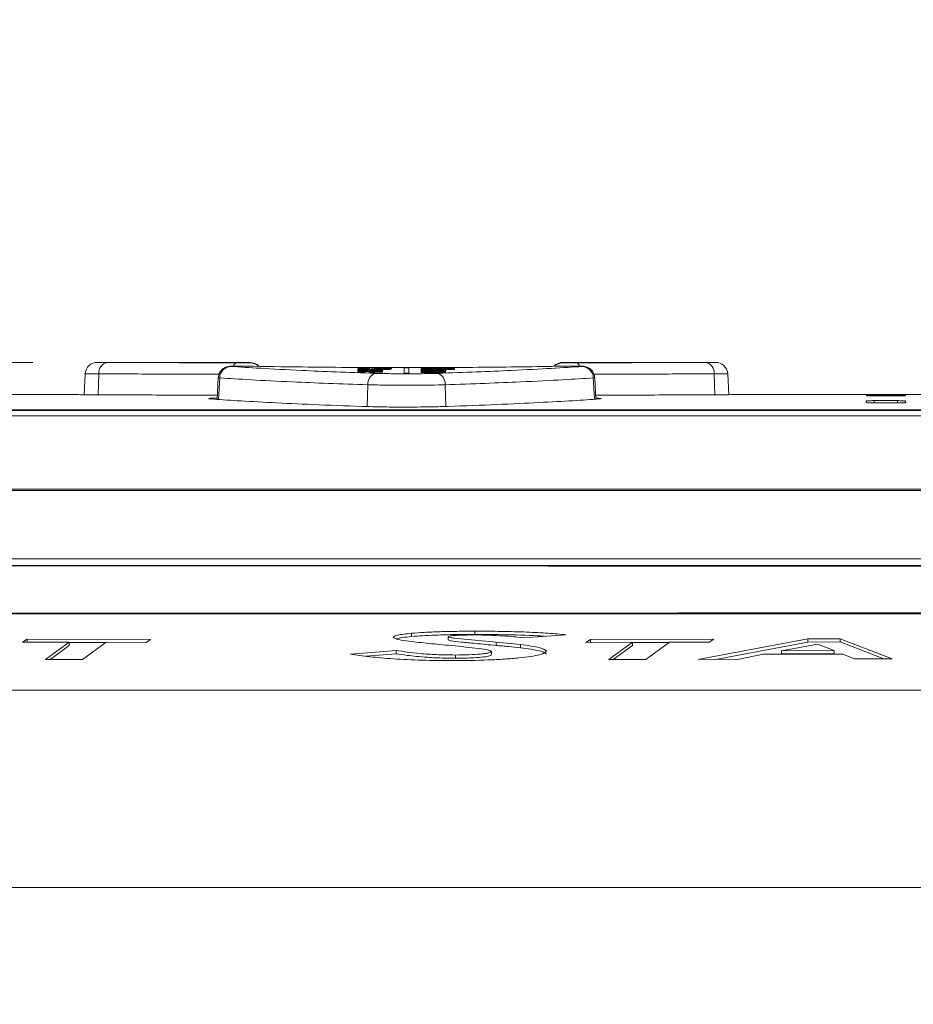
# Model space of a CAD drawing. Header units: millimetres. Extents: x 0 to 2100, y 0 to 1485.
# Tile 72 of 118: x 1197 to 1267, y 512 to 588. Entities that reach past the tile are written whole.
import ezdxf

# ---------------------------------------------------------------- set-up
doc = ezdxf.new("R2010")
doc.units = ezdxf.units.MM
doc.header["$LTSCALE"] = 5
doc.styles.add('SLDTEXTSTYLE1', font='TXT', dxfattribs={"width": 0.75})
doc.dimstyles.new('SLDDIMSTYLE0', dxfattribs={"dimtxt": 12.5, "dimasz": 15, "dimexe": 0, "dimexo": 0.0625, "dimgap": 3.125, "dimtad": 1, "dimdec": 0, "dimlfac": 0.8, "dimrnd": 1e-09, "dimzin": 12, "dimdsep": 46, "dimtxsty": 'SLDTEXTSTYLE1', "dimblk1": 'CLOSED', "dimblk2": 'CLOSED', "dimsah": 1, "dimcen": 0.09, "dimadec": 0, "dimazin": 3, "dimtfac": 1, "dimtofl": 0, "dimtmove": 0, "dimatfit": 3, "dimldrblk": 'CLOSED', "dimfxl": 1, "dimfrac": 2, "dimtolj": 1, "dimtzin": 12, "dimarcsym": 0})

# ---------------------------------------------------------------- blocks, each defined once
blk = doc.blocks.new('_CLOSED')
at = {"color": 0, "linetype": 'ByBlock', "lineweight": -2}
for p, q in [((-1, 0.166667), (0, 0)), ((-1, 0.166667), (-1, -0.166667)), ((0, 0), (-1, -0.166667)), ((0, 0), (-1, 0))]:
    blk.add_line(p, q, dxfattribs=at)
blk = doc.blocks.new('_D_9')
at = {"color": 7, "linetype": 'Continuous', "lineweight": 0}
for p, q in [((868.464, 549.436), (868.464, 715.615)), ((1433.193, 262.981), (1433.193, 715.615)), ((1433.193, 710.615), (868.464, 710.615))]:
    blk.add_line(p, q, dxfattribs=at)
at = {"color": 7, "linetype": 'Continuous', "lineweight": 0, "xscale": 15, "yscale": 15, "rotation": 180}
blk.add_blockref('_CLOSED', (868.464, 710.615), dxfattribs=at)
at = {"color": 7, "linetype": 'Continuous', "lineweight": 0, "xscale": 15, "yscale": 15}
blk.add_blockref('_CLOSED', (1433.193, 710.615), dxfattribs=at)
at = {"color": 7, "linetype": 'Continuous', "lineweight": 0, "insert": (1136.974, 726.729), "char_height": 12.5, "attachment_point": 1, "style": 'SLDTEXTSTYLE1'}
blk.add_mtext('452', dxfattribs=at)
blk = doc.blocks.new('_D_10')
at = {"color": 7, "linetype": 'Continuous', "lineweight": 0}
for p, q in [((800.19, 450.178), (800.19, 745.615)), ((1433.193, 262.981), (1433.193, 745.615)), ((800.19, 740.615), (1433.193, 740.615))]:
    blk.add_line(p, q, dxfattribs=at)
at = {"color": 7, "linetype": 'Continuous', "lineweight": 0, "xscale": 15, "yscale": 15}
for p, rotation in [((800.19, 740.615), 180), ((1433.193, 740.615), 360)]:
    blk.add_blockref('_CLOSED', p, dxfattribs=dict(at, rotation=rotation))
at = {"color": 7, "linetype": 'Continuous', "lineweight": 0, "insert": (1102.837, 756.729), "char_height": 12.5, "attachment_point": 1, "style": 'SLDTEXTSTYLE1'}
blk.add_mtext('506', dxfattribs=at)
blk = doc.blocks.new('_D_11')
at = {"color": 7, "linetype": 'Continuous', "lineweight": 0}
for p, q in [((778.94, 335.178), (778.94, 775.615)), ((1433.193, 262.981), (1433.193, 775.615)), ((778.94, 770.615), (1433.193, 770.615))]:
    blk.add_line(p, q, dxfattribs=at)
at = {"color": 7, "linetype": 'Continuous', "lineweight": 0, "xscale": 15, "yscale": 15}
for p, rotation in [((778.94, 770.615), 180), ((1433.193, 770.615), 360)]:
    blk.add_blockref('_CLOSED', p, dxfattribs=dict(at, rotation=rotation))
at = {"color": 7, "linetype": 'Continuous', "lineweight": 0, "insert": (1092.212, 786.729), "char_height": 12.5, "attachment_point": 1, "style": 'SLDTEXTSTYLE1'}
blk.add_mtext('523', dxfattribs=at)
blk = doc.blocks.new('_D_15')
at = {"color": 7, "linetype": 'Continuous', "lineweight": 0}
for p, q in [((1198.267, 561.428), (672.69, 561.428)), ((677.69, 257.053), (677.69, 561.428)), ((829.752, 257.053), (672.69, 257.053))]:
    blk.add_line(p, q, dxfattribs=at)
at = {"color": 7, "linetype": 'Continuous', "lineweight": 0, "xscale": 15, "yscale": 15}
for p, rotation in [((677.69, 561.428), 90), ((677.69, 257.053), 270)]:
    blk.add_blockref('_CLOSED', p, dxfattribs=dict(at, rotation=rotation))
at = {"color": 7, "linetype": 'Continuous', "lineweight": 0, "insert": (661.576, 395.387), "char_height": 12.5, "attachment_point": 1, "rotation": 90, "style": 'SLDTEXTSTYLE1'}
blk.add_mtext('243', dxfattribs=at)
blk = doc.blocks.new('_D_18')
at = {"color": 7, "linetype": 'Continuous', "lineweight": 0}
for p, q in [((1155.061, 551.191), (1155.061, 685.615)), ((1433.193, 262.981), (1433.193, 685.615)), ((1433.193, 680.615), (1155.061, 680.615))]:
    blk.add_line(p, q, dxfattribs=at)
at = {"color": 7, "linetype": 'Continuous', "lineweight": 0, "xscale": 15, "yscale": 15, "rotation": 180}
blk.add_blockref('_CLOSED', (1155.061, 680.615), dxfattribs=at)
at = {"color": 7, "linetype": 'Continuous', "lineweight": 0, "xscale": 15, "yscale": 15}
blk.add_blockref('_CLOSED', (1433.193, 680.615), dxfattribs=at)
at = {"color": 7, "linetype": 'Continuous', "lineweight": 0, "insert": (1280.273, 696.729), "char_height": 12.5, "attachment_point": 1, "style": 'SLDTEXTSTYLE1'}
blk.add_mtext('223', dxfattribs=at)

msp = doc.modelspace()

# ---------------------------------------------------------------- linework, layer by layer
at = {"color": 7, "linetype": 'Continuous', "lineweight": 15}
for p, q in [((1215.12, 561.428), (1203.3, 561.428)), ((1203.648, 561.427), (1204.033, 561.426)), ((1224.39, 560.968), (1224.39, 560.955)), ((1225.345, 560.9), (1225.345, 560.913)), ((1227.072, 561.012), (1227.072, 560.595)), ((1227.447, 561.012), (1227.072, 561.012)), ((1227.447, 560.595), (1227.447, 561.012)), ((1228.407, 560.971), (1230.975, 560.971)), ((1228.407, 560.959), (1228.407, 560.971)), ((1230.58, 560.959), (1228.407, 560.959)), ((1228.407, 560.923), (1228.407, 560.936)), ((1230.975, 560.971), (1230.975, 560.953)), ((1230.975, 560.905), (1230.975, 560.886)), ((1239.399, 561.428), (1239.397, 561.394)), ((1251.219, 561.428), (1239.399, 561.428)), ((1250.486, 561.426), (1250.892, 561.427)), ((1202.331, 560.542), (1202.246, 558.922)), ((1212.65, 560.236), (1212.562, 558.561)), ((1223.501, 560.77), (1225.378, 560.77)), ((1223.501, 560.756), (1223.501, 560.77)), ((1224.498, 560.756), (1223.501, 560.756)), ((1225.082, 560.868), (1224.017, 560.868)), ((1224.029, 560.88), (1225.082, 560.88)), ((1224.357, 560.653), (1224.357, 560.712)), ((1224.654, 560.712), (1224.654, 560.667)), ((1225.082, 560.889), (1225.378, 560.889)), ((1225.082, 560.88), (1225.082, 560.889)), ((1225.082, 560.857), (1225.082, 560.868)), ((1225.378, 560.857), (1225.082, 560.857)), ((1225.378, 560.758), (1225.116, 560.758)), ((1225.378, 560.889), (1225.378, 560.88)), ((1225.378, 560.88), (1225.835, 560.88)), ((1225.378, 560.868), (1225.378, 560.857)), ((1226.022, 560.868), (1225.378, 560.868)), ((1225.378, 560.77), (1225.378, 560.758)), ((1227.072, 560.595), (1227.447, 560.595)), ((1228.407, 560.899), (1230.58, 560.899)), ((1228.407, 560.886), (1228.407, 560.899)), ((1230.975, 560.886), (1228.407, 560.886)), ((1228.407, 560.794), (1230.283, 560.794)), ((1228.407, 560.781), (1228.407, 560.794)), ((1229.413, 560.781), (1228.407, 560.781)), ((1228.407, 560.746), (1229.527, 560.746)), ((1228.407, 560.733), (1228.407, 560.746)), ((1229.555, 560.733), (1228.407, 560.733)), ((1228.407, 560.664), (1228.713, 560.664)), ((1228.407, 560.65), (1228.407, 560.664)), ((1230.283, 560.65), (1228.407, 560.65)), ((1229.126, 560.714), (1230.283, 560.714)), ((1229.263, 560.808), (1229.263, 560.86)), ((1230.283, 560.7), (1229.263, 560.7)), ((1229.298, 560.664), (1230.283, 560.664)), ((1229.559, 560.86), (1229.559, 560.821)), ((1230.283, 560.781), (1230.022, 560.781)), ((1230.283, 560.794), (1230.283, 560.781)), ((1230.283, 560.714), (1230.283, 560.7)), ((1230.283, 560.664), (1230.283, 560.65)), ((1241.956, 558.578), (1241.869, 560.236)), ((1252.273, 558.923), (1252.189, 560.542)), ((1201.637, 558.925), (1189.074, 558.925)), ((1275.73, 558.925), (1252.633, 558.925)), ((1262.958, 558.842), (1262.96, 558.883)), ((1265.351, 558.833), (1263.582, 558.833)), ((1263.585, 558.889), (1265.348, 558.889)), ((1265.973, 558.883), (1265.975, 558.842)), ((1262.931, 558.312), (1262.937, 558.438)), ((1265.38, 558.288), (1263.554, 558.288)), ((1263.563, 558.459), (1265.371, 558.459)), ((1265.996, 558.438), (1266.003, 558.312)), ((1173.299, 557.698), (1336.882, 557.698)), ((1336.882, 557.278), (1173.299, 557.278)), ((1336.085, 557.743), (1174.457, 557.743)), ((1174.604, 557.752), (1335.543, 557.752)), ((1166.745, 551.586), (1338.849, 551.586)), ((1338.849, 551.49), (1166.745, 551.49)), ((1165.945, 546.191), (1339.783, 546.191)), ((1227.656, 540.404), (1227.656, 540.154)), ((1232.55, 540.565), (1232.55, 540.315)), ((1236.323, 540.059), (1239.634, 540.292)), ((1197.831, 539.953), (1197.466, 539.724)), ((1197.466, 539.724), (1201.088, 539.712)), ((1207.397, 539.924), (1197.831, 539.953)), ((1197.831, 539.953), (1197.831, 539.702)), ((1201.088, 539.712), (1199.256, 538.379)), ((1201.088, 539.712), (1201.088, 539.461)), ((1201.088, 539.692), (1203.935, 539.683)), ((1202.128, 538.371), (1203.962, 539.703)), ((1203.962, 539.703), (1207.053, 539.695)), ((1207.053, 539.695), (1207.397, 539.924)), ((1230.49, 540.139), (1230.49, 539.888)), ((1236.104, 539.527), (1234.229, 539.715)), ((1234.229, 539.715), (1234.229, 539.464)), ((1236.104, 539.527), (1236.104, 539.276)), ((1241.535, 539.925), (1241.169, 539.695)), ((1241.169, 539.695), (1244.791, 539.703)), ((1251.1, 539.949), (1241.535, 539.925)), ((1241.535, 539.925), (1241.535, 539.674)), ((1244.791, 539.703), (1242.959, 538.365)), ((1244.791, 539.703), (1244.791, 539.452)), ((1244.791, 539.682), (1247.638, 539.689)), ((1245.831, 538.37), (1247.666, 539.71)), ((1247.666, 539.71), (1250.757, 539.718)), ((1258.411, 539.974), (1249.879, 538.378)), ((1250.757, 539.718), (1251.1, 539.949)), ((1251.24, 538.381), (1258.411, 539.723)), ((1256.367, 539.053), (1259.143, 539.568)), ((1260.911, 539.984), (1258.411, 539.974)), ((1258.411, 539.974), (1258.411, 539.723)), ((1258.411, 539.723), (1260.911, 539.733)), ((1259.143, 539.568), (1260.453, 539.066)), ((1264.94, 538.418), (1260.911, 539.984)), ((1260.911, 539.984), (1260.911, 539.733)), ((1260.911, 539.733), (1264.298, 538.416)), ((1199.6, 538.378), (1201.088, 539.461)), ((1226.445, 539.068), (1222.919, 538.783)), ((1224.092, 538.626), (1226.445, 538.817)), ((1226.445, 539.068), (1226.445, 538.817)), ((1233.848, 538.988), (1233.848, 538.737)), ((1243.305, 538.365), (1244.791, 539.452)), ((1253.085, 538.385), (1254.942, 538.771)), ((1254.942, 538.771), (1261.13, 538.79)), ((1260.453, 539.066), (1256.367, 539.053)), ((1256.367, 539.053), (1256.367, 538.802)), ((1256.367, 538.802), (1260.453, 538.815)), ((1260.453, 539.066), (1260.453, 538.815)), ((1261.13, 538.79), (1262.008, 538.409)), ((1199.256, 538.379), (1202.128, 538.371)), ((1231.052, 538.717), (1231.052, 538.466)), ((1242.959, 538.365), (1245.831, 538.37)), ((1249.879, 538.378), (1253.085, 538.385)), ((1262.008, 538.409), (1264.94, 538.418)), ((872.158, 520.675), (1355.701, 520.675))]:
    msp.add_line(p, q, dxfattribs=at)
at = {"color": 8, "linetype": 'Continuous', "lineweight": 15}
for p, q in [((1215.122, 561.394), (1215.12, 561.428)), ((1203.392, 560.538), (1203.333, 558.918)), ((1212.762, 560.227), (1212.68, 558.553)), ((1241.757, 560.227), (1241.839, 558.57)), ((1251.127, 560.538), (1251.186, 558.919)), ((1224.267, 559.692), (1224.215, 558.002)), ((1230.252, 559.692), (1230.304, 558.008)), ((1262.96, 558.883), (1262.96, 558.842)), ((1263.585, 558.889), (1263.585, 558.833)), ((1265.348, 558.889), (1265.348, 558.833)), ((1265.973, 558.883), (1265.973, 558.842)), ((1262.931, 558.312), (1262.931, 558.312)), ((1262.937, 558.438), (1262.937, 558.31)), ((1263.563, 558.459), (1263.563, 558.288)), ((1265.371, 558.459), (1265.371, 558.288)), ((1265.996, 558.438), (1265.996, 558.31)), ((1266.003, 558.312), (1266.003, 558.312))]:
    msp.add_line(p, q, dxfattribs=at)
at = {"color": 7, "linetype": 'Continuous', "lineweight": 15}
for centre, radius, start, end in [((1203.267, 560.491), 0.937, 89.81913, 176.35163), ((1204.204, 560.627), 0.817, 102.04759, 186.28664), ((1213.677, 560.201), 0.916, 92.48712, 178.33685), ((1215.12, 560.491), 0.937, 42.93671, 89.53279), ((1239.399, 560.491), 0.938, 90.32044, 136.66018), ((1240.842, 560.201), 0.916, 1.66315, 87.51288), ((1250.315, 560.627), 0.817, 353.71336, 77.95241), ((1251.252, 560.491), 0.937, 3.4533, 90.18087), ((1225.106, 559.786), 0.843, 109.85551, 186.42073), ((1229.414, 559.786), 0.843, 353.57927, 70.14449)]:
    msp.add_arc(centre, radius, start, end, dxfattribs=at)
at = {"color": 8, "linetype": 'Continuous', "lineweight": 15}
for centre, radius, start, end in [((1214.144, 561.069), 0.33, 105.42909, 166.25977), ((1215.122, 560.457), 0.938, 45.99675, 90.00051), ((1239.397, 560.457), 0.938, 89.99944, 134.20631), ((1240.373, 561.066), 0.334, 12.99024, 74.42003)]:
    msp.add_arc(centre, radius, start, end, dxfattribs=at)
at = {"color": 7, "linetype": 'Continuous', "lineweight": 15}
for centre, major_axis, ratio, start_param, end_param in [((1319.435, -265.821), (2639.201, 0), 0.313447, 1.60447, 1.605294), ((1136.724, -265.821), (2623.35, 0), 0.315341, 1.535012, 1.53584), ((1318.971, -265.821), (2596.645, 0), 0.318584, 1.604691, 1.605386), ((1139.311, -265.821), (2577.575, 0), 0.320941, 1.535227, 1.535915), ((1481.639, -265.821), (6941.142, 0), 0.119181, 1.607955, 1.607995), ((1227.682, -265.821), (0, 827.25), 0.102073, 0.042891, 0.043281), ((1130.994, -265.821), (2295.618, 0), 0.36036, 1.529694, 1.529818), ((1208.712, -265.821), (0, 827.25), 0.56875, 6.246385, 6.246783), ((1232.202, -265.821), (0, 827.25), 0.102073, 0.03833, 0.03872)]:
    msp.add_ellipse(centre, major_axis=major_axis, ratio=ratio, start_param=start_param, end_param=end_param, dxfattribs=at)
at = {"color": 8, "linetype": 'Continuous', "lineweight": 15}
for points, knots in [([(1203.3, 561.428), (1203.298, 561.428), (1203.291, 561.428), (1203.447, 561.428), (1203.633, 561.427), (1203.648, 561.427)], [0, 0, 0, 0, 0.349298, 0.950299, 1, 1, 1, 1]), ([(1250.892, 561.427), (1250.922, 561.427), (1251.12, 561.428), (1251.25, 561.428), (1251.226, 561.428), (1251.219, 561.428)], [0, 0, 0, 0, 0.110132, 0.737268, 1, 1, 1, 1]), ([(1203.392, 560.538), (1203.181, 560.538), (1202.72, 560.539), (1202.357, 560.54), (1202.372, 560.54), (1202.377, 560.54)], [0, 0, 0, 0, 0.346058, 0.759358, 1, 1, 1, 1]), ([(1212.706, 560.503), (1211.212, 560.51), (1207.818, 560.524), (1204.98, 560.533), (1203.392, 560.538)], [0, 0, 0, 0, 0.440306, 1, 1, 1, 1]), ([(1212.762, 560.227), (1212.725, 560.229), (1212.656, 560.231), (1212.669, 560.234), (1212.675, 560.235)], [0, 0, 0, 0, 0.535999, 1, 1, 1, 1]), ([(1241.844, 560.235), (1241.85, 560.234), (1241.863, 560.231), (1241.794, 560.229), (1241.757, 560.227)], [0, 0, 0, 0, 0.464001, 1, 1, 1, 1]), ([(1251.127, 560.538), (1249.595, 560.533), (1246.761, 560.525), (1243.368, 560.51), (1241.81, 560.503)], [0, 0, 0, 0, 0.5407189, 1, 1, 1, 1]), ([(1252.142, 560.54), (1252.153, 560.54), (1252.19, 560.54), (1251.866, 560.539), (1251.374, 560.538), (1251.127, 560.538)], [0, 0, 0, 0, 0.172789, 0.586395, 1, 1, 1, 1])]:
    msp.add_open_spline(points, degree=3, knots=knots, dxfattribs=at)
at = {"color": 7, "linetype": 'Continuous', "lineweight": 15}
for points, knots in [([(1204.033, 561.426), (1205.527, 561.422), (1208.567, 561.412), (1212.206, 561.396), (1214.056, 561.388)], [0, 0, 0, 0, 0.491396, 1, 1, 1, 1]), ([(1214.85, 561.14), (1214.839, 561.141), (1214.75, 561.143), (1214.525, 561.145), (1214.207, 561.145), (1213.902, 561.141), (1213.664, 561.134), (1213.554, 561.13), (1213.415, 561.111), (1213.269, 561.075), (1213.067, 560.981), (1212.854, 560.797), (1212.69, 560.531), (1212.669, 560.332), (1212.659, 560.238)], [0, 0, 0, 0, 0.015208, 0.11771, 0.22496, 0.331377, 0.440957, 0.542686, 0.577354, 0.627127, 0.695781, 0.80019, 0.906065, 1, 1, 1, 1]), ([(1214.836, 561.14), (1214.759, 561.141), (1214.604, 561.144), (1214.333, 561.145), (1214.071, 561.143), (1213.842, 561.139), (1213.672, 561.134), (1213.584, 561.127), (1213.58, 561.12), (1213.622, 561.117), (1213.637, 561.115)], [0, 0, 0, 0, 0.13191, 0.263794, 0.395665, 0.527573, 0.659564, 0.791644, 0.923784, 1, 1, 1, 1]), ([(1213.637, 561.115), (1214.352, 561.067), (1215.802, 560.969), (1218.705, 560.82), (1221.743, 560.687), (1223.789, 560.615), (1224.819, 560.579)], [0, 0, 0, 0, 0.287635, 0.583597, 0.790286, 1, 1, 1, 1]), ([(1214.056, 561.388), (1214.14, 561.387), (1214.308, 561.387), (1214.573, 561.387), (1214.81, 561.388), (1214.995, 561.39), (1215.104, 561.392), (1215.116, 561.394), (1215.122, 561.394)], [0, 0, 0, 0, 0.172317, 0.344628, 0.516974, 0.689388, 0.861874, 1, 1, 1, 1]), ([(1239.684, 561.14), (1238.678, 561.123), (1236.666, 561.087), (1233.289, 561.049), (1229.765, 561.026), (1226.162, 561.022), (1222.599, 561.038), (1218.689, 561.074), (1216.253, 561.116), (1214.836, 561.14)], [0, 0, 0, 0, 0.1353246, 0.2706486, 0.4059459, 0.5412429, 0.6765426, 0.8118427, 1, 1, 1, 1]), ([(1223.468, 560.931), (1223.477, 560.936), (1223.491, 560.945), (1223.641, 560.956), (1223.852, 560.963), (1224.112, 560.967), (1224.298, 560.967), (1224.39, 560.968)], [0, 0, 0, 0, 0.285705, 0.468117, 0.651273, 0.825428, 1, 1, 1, 1]), ([(1224.23, 560.898), (1224.145, 560.898), (1223.975, 560.899), (1223.756, 560.904), (1223.583, 560.912), (1223.484, 560.921), (1223.473, 560.928), (1223.468, 560.931)], [0, 0, 0, 0, 0.189339, 0.379571, 0.560554, 0.805064, 1, 1, 1, 1]), ([(1224.39, 560.955), (1224.297, 560.955), (1224.146, 560.954), (1223.965, 560.95), (1223.845, 560.945), (1223.774, 560.938), (1223.768, 560.934), (1223.765, 560.932)], [0, 0, 0, 0, 0.267829, 0.434848, 0.601649, 0.835849, 1, 1, 1, 1]), ([(1223.765, 560.932), (1223.774, 560.928), (1223.788, 560.922), (1223.898, 560.916), (1224.019, 560.913), (1224.132, 560.911), (1224.195, 560.911), (1224.213, 560.911)], [0, 0, 0, 0, 0.387382, 0.576269, 0.767002, 0.936126, 1, 1, 1, 1]), ([(1224.213, 560.911), (1224.263, 560.911), (1224.355, 560.912), (1224.473, 560.915), (1224.528, 560.918), (1224.554, 560.92), (1224.56, 560.921)], [0, 0, 0, 0, 0.3123662, 0.5839088, 0.9069146, 1, 1, 1, 1]), ([(1224.851, 560.914), (1224.807, 560.911), (1224.729, 560.906), (1224.542, 560.9), (1224.372, 560.898), (1224.267, 560.898), (1224.23, 560.898)], [0, 0, 0, 0, 0.3535743, 0.6093862, 0.8659896, 1, 1, 1, 1]), ([(1224.56, 560.921), (1224.585, 560.923), (1224.635, 560.928), (1224.707, 560.939), (1224.789, 560.947), (1224.844, 560.952)], [0, 0, 0, 0, 0.251075, 0.501344, 1, 1, 1, 1]), ([(1224.844, 560.952), (1224.9, 560.955), (1224.989, 560.96), (1225.201, 560.964), (1225.332, 560.964), (1225.399, 560.964)], [0, 0, 0, 0, 0.446785, 0.715503, 1, 1, 1, 1]), ([(1225.196, 560.949), (1225.153, 560.946), (1225.074, 560.941), (1225.013, 560.933), (1224.95, 560.924), (1224.884, 560.917), (1224.851, 560.914)], [0, 0, 0, 0, 0.246006, 0.456323, 0.727705, 1, 1, 1, 1]), ([(1225.423, 560.952), (1225.402, 560.952), (1225.348, 560.952), (1225.266, 560.951), (1225.219, 560.95), (1225.196, 560.949)], [0, 0, 0, 0, 0.253089, 0.641429, 1, 1, 1, 1]), ([(1226.103, 560.934), (1226.09, 560.928), (1226.071, 560.92), (1225.907, 560.909), (1225.713, 560.904), (1225.515, 560.901), (1225.391, 560.901), (1225.345, 560.9)], [0, 0, 0, 0, 0.355181, 0.540295, 0.72676, 0.897817, 1, 1, 1, 1]), ([(1225.345, 560.913), (1225.414, 560.914), (1225.529, 560.914), (1225.666, 560.918), (1225.758, 560.922), (1225.801, 560.928), (1225.805, 560.932), (1225.806, 560.933)], [0, 0, 0, 0, 0.250644, 0.419235, 0.588109, 0.818482, 1, 1, 1, 1]), ([(1225.399, 560.964), (1225.48, 560.964), (1225.64, 560.963), (1225.847, 560.959), (1226.009, 560.952), (1226.091, 560.943), (1226.099, 560.937), (1226.103, 560.934)], [0, 0, 0, 0, 0.189034, 0.379018, 0.55565, 0.820294, 1, 1, 1, 1]), ([(1225.806, 560.933), (1225.802, 560.937), (1225.795, 560.942), (1225.699, 560.948), (1225.601, 560.951), (1225.502, 560.952), (1225.44, 560.952), (1225.423, 560.952)], [0, 0, 0, 0, 0.415853, 0.584773, 0.753552, 0.930228, 1, 1, 1, 1]), ([(1229.173, 560.934), (1229.141, 560.933), (1229.078, 560.932), (1228.953, 560.931), (1228.858, 560.93), (1228.796, 560.929)], [0, 0, 0, 0, 0.250003, 0.500008, 1, 1, 1, 1]), ([(1228.796, 560.929), (1228.83, 560.929), (1228.898, 560.928), (1229, 560.927), (1229.102, 560.926), (1229.17, 560.925), (1229.203, 560.925)], [0, 0, 0, 0, 0.250008, 0.500037, 0.750015, 1, 1, 1, 1]), ([(1229.7, 560.579), (1230.716, 560.615), (1232.763, 560.687), (1235.767, 560.818), (1238.69, 560.967), (1240.144, 561.066), (1240.882, 561.115)], [0, 0, 0, 0, 0.206688, 0.416403, 0.704036, 1, 1, 1, 1]), ([(1239.397, 561.394), (1239.406, 561.394), (1239.423, 561.392), (1239.556, 561.39), (1239.753, 561.388), (1239.998, 561.387), (1240.247, 561.387), (1240.397, 561.387), (1240.463, 561.388)], [0, 0, 0, 0, 0.17253, 0.34502, 0.517442, 0.689795, 0.862108, 1, 1, 1, 1]), ([(1241.86, 560.238), (1241.849, 560.337), (1241.828, 560.528), (1241.686, 560.762), (1241.519, 560.928), (1241.352, 561.031), (1241.205, 561.088), (1241.092, 561.113), (1241.017, 561.123), (1240.942, 561.13), (1240.825, 561.136), (1240.606, 561.141), (1240.297, 561.145), (1239.978, 561.144), (1239.744, 561.142), (1239.649, 561.14), (1239.631, 561.139)], [0, 0, 0, 0, 0.09707, 0.188044, 0.263947, 0.328219, 0.381171, 0.420862, 0.448389, 0.478948, 0.552962, 0.665733, 0.766769, 0.872331, 0.976987, 1, 1, 1, 1]), ([(1240.882, 561.115), (1240.897, 561.117), (1240.939, 561.12), (1240.936, 561.127), (1240.847, 561.134), (1240.678, 561.139), (1240.448, 561.143), (1240.186, 561.145), (1239.915, 561.144), (1239.761, 561.141), (1239.684, 561.14)], [0, 0, 0, 0, 0.0762156, 0.2083562, 0.3404363, 0.4724265, 0.6043354, 0.7362056, 0.8680898, 1, 1, 1, 1]), ([(1240.463, 561.388), (1242.252, 561.396), (1245.892, 561.412), (1248.937, 561.421), (1250.486, 561.426)], [0, 0, 0, 0, 0.49139, 1, 1, 1, 1]), ([(1224.267, 559.692), (1223.222, 559.727), (1221.117, 559.799), (1218.025, 559.93), (1215.018, 560.079), (1213.521, 560.178), (1212.762, 560.227)], [0, 0, 0, 0, 0.206724, 0.416475, 0.704069, 1, 1, 1, 1]), ([(1223.468, 560.865), (1223.471, 560.867), (1223.475, 560.871), (1223.533, 560.875), (1223.611, 560.878), (1223.781, 560.881), (1223.923, 560.88), (1224.029, 560.88)], [0, 0, 0, 0, 0.223349, 0.358616, 0.494479, 0.620512, 1, 1, 1, 1]), ([(1223.497, 560.856), (1223.493, 560.857), (1223.485, 560.858), (1223.473, 560.861), (1223.47, 560.863), (1223.468, 560.865)], [0, 0, 0, 0, 0.250193, 0.500458, 1, 1, 1, 1]), ([(1223.468, 560.817), (1223.481, 560.822), (1223.502, 560.831), (1223.676, 560.84), (1223.905, 560.847), (1224.173, 560.85), (1224.36, 560.85), (1224.44, 560.85)], [0, 0, 0, 0, 0.2610135, 0.4383367, 0.6154847, 0.8369428, 1, 1, 1, 1]), ([(1224.466, 560.784), (1224.32, 560.784), (1224.086, 560.785), (1223.79, 560.79), (1223.61, 560.798), (1223.491, 560.807), (1223.476, 560.814), (1223.468, 560.817)], [0, 0, 0, 0, 0.292468, 0.468316, 0.644815, 0.812733, 1, 1, 1, 1]), ([(1223.468, 560.689), (1223.48, 560.694), (1223.498, 560.703), (1223.668, 560.714), (1223.878, 560.721), (1224.139, 560.725), (1224.326, 560.725), (1224.424, 560.726)], [0, 0, 0, 0, 0.265568, 0.443254, 0.620944, 0.800205, 1, 1, 1, 1]), ([(1224.028, 560.654), (1223.925, 560.655), (1223.734, 560.659), (1223.557, 560.669), (1223.479, 560.679), (1223.472, 560.685), (1223.468, 560.689)], [0, 0, 0, 0, 0.3067678, 0.5692296, 0.790637, 1, 1, 1, 1]), ([(1224.017, 560.868), (1223.987, 560.868), (1223.932, 560.868), (1223.861, 560.868), (1223.814, 560.867), (1223.785, 560.866), (1223.767, 560.864), (1223.766, 560.863), (1223.765, 560.862)], [0, 0, 0, 0, 0.255445, 0.469231, 0.585859, 0.701769, 0.825244, 1, 1, 1, 1]), ([(1223.765, 560.862), (1223.765, 560.862), (1223.765, 560.861), (1223.768, 560.859), (1223.771, 560.858), (1223.773, 560.857)], [0, 0, 0, 0, 0.249902, 0.624756, 1, 1, 1, 1]), ([(1224.441, 560.838), (1224.328, 560.837), (1224.157, 560.837), (1223.95, 560.833), (1223.831, 560.828), (1223.771, 560.822), (1223.767, 560.819), (1223.765, 560.817)], [0, 0, 0, 0, 0.346443, 0.527287, 0.708816, 0.884402, 1, 1, 1, 1]), ([(1223.765, 560.817), (1223.77, 560.815), (1223.78, 560.811), (1223.872, 560.805), (1224.002, 560.8), (1224.199, 560.797), (1224.354, 560.797), (1224.451, 560.797)], [0, 0, 0, 0, 0.179625, 0.360955, 0.522497, 0.703755, 1, 1, 1, 1]), ([(1224.357, 560.712), (1224.268, 560.711), (1224.118, 560.711), (1223.936, 560.706), (1223.823, 560.7), (1223.771, 560.694), (1223.767, 560.69), (1223.765, 560.688)], [0, 0, 0, 0, 0.294832, 0.491094, 0.687559, 0.879512, 1, 1, 1, 1]), ([(1223.765, 560.688), (1223.77, 560.685), (1223.779, 560.68), (1223.866, 560.673), (1223.966, 560.67), (1224.036, 560.668), (1224.061, 560.668)], [0, 0, 0, 0, 0.365962, 0.611978, 0.858355, 1, 1, 1, 1]), ([(1224.442, 560.653), (1224.435, 560.653), (1224.421, 560.653), (1224.393, 560.653), (1224.372, 560.653), (1224.357, 560.653)], [0, 0, 0, 0, 0.250002, 0.500004, 1, 1, 1, 1]), ([(1224.424, 560.726), (1224.576, 560.725), (1224.824, 560.724), (1225.127, 560.717), (1225.311, 560.708), (1225.401, 560.699), (1225.408, 560.692), (1225.411, 560.689)], [0, 0, 0, 0, 0.304994, 0.496591, 0.688529, 0.870395, 1, 1, 1, 1]), ([(1224.44, 560.85), (1224.51, 560.85), (1224.707, 560.85), (1224.989, 560.847), (1225.144, 560.841), (1225.205, 560.839)], [0, 0, 0, 0, 0.252219, 0.70781, 1, 1, 1, 1]), ([(1225.115, 560.817), (1225.11, 560.82), (1225.099, 560.824), (1225.003, 560.83), (1224.86, 560.835), (1224.667, 560.837), (1224.519, 560.837), (1224.441, 560.838)], [0, 0, 0, 0, 0.187641, 0.377305, 0.539788, 0.757344, 1, 1, 1, 1]), ([(1225.411, 560.689), (1225.403, 560.685), (1225.388, 560.677), (1225.246, 560.667), (1225.049, 560.659), (1224.772, 560.654), (1224.562, 560.653), (1224.442, 560.653)], [0, 0, 0, 0, 0.210893, 0.388899, 0.566535, 0.75117, 1, 1, 1, 1]), ([(1224.451, 560.797), (1224.567, 560.797), (1224.743, 560.798), (1224.947, 560.802), (1225.062, 560.808), (1225.111, 560.813), (1225.114, 560.816), (1225.115, 560.817)], [0, 0, 0, 0, 0.360587, 0.547345, 0.734473, 0.917513, 1, 1, 1, 1]), ([(1225.411, 560.817), (1225.398, 560.812), (1225.377, 560.804), (1225.196, 560.794), (1224.978, 560.788), (1224.724, 560.784), (1224.55, 560.784), (1224.466, 560.784)], [0, 0, 0, 0, 0.263479, 0.450169, 0.636746, 0.823894, 1, 1, 1, 1]), ([(1224.875, 560.754), (1224.844, 560.755), (1224.782, 560.755), (1224.657, 560.756), (1224.562, 560.756), (1224.498, 560.756)], [0, 0, 0, 0, 0.250408, 0.500999, 1, 1, 1, 1]), ([(1225.115, 560.689), (1225.107, 560.693), (1225.093, 560.699), (1224.977, 560.706), (1224.841, 560.71), (1224.724, 560.712), (1224.664, 560.712), (1224.654, 560.712)], [0, 0, 0, 0, 0.32373, 0.545499, 0.767987, 0.961297, 1, 1, 1, 1]), ([(1224.654, 560.667), (1224.681, 560.668), (1224.737, 560.668), (1224.838, 560.669), (1224.913, 560.671), (1224.953, 560.672), (1224.957, 560.673)], [0, 0, 0, 0, 0.251458, 0.503449, 0.946015, 1, 1, 1, 1]), ([(1224.819, 560.579), (1225.221, 560.568), (1226.025, 560.547), (1227.44, 560.54), (1228.716, 560.551), (1229.405, 560.571), (1229.7, 560.579)], [0, 0, 0, 0, 0.266888, 0.533727, 0.800435, 1, 1, 1, 1]), ([(1225.115, 560.743), (1225.111, 560.744), (1225.104, 560.747), (1225.047, 560.75), (1224.969, 560.753), (1224.907, 560.754), (1224.875, 560.754)], [0, 0, 0, 0, 0.25184, 0.505455, 0.746377, 1, 1, 1, 1]), ([(1224.957, 560.673), (1224.982, 560.674), (1225.045, 560.677), (1225.105, 560.683), (1225.112, 560.687), (1225.115, 560.689)], [0, 0, 0, 0, 0.250013, 0.639912, 1, 1, 1, 1]), ([(1225.038, 560.734), (1225.049, 560.735), (1225.07, 560.736), (1225.104, 560.739), (1225.111, 560.741), (1225.115, 560.743)], [0, 0, 0, 0, 0.252173, 0.505066, 1, 1, 1, 1]), ([(1225.116, 560.758), (1225.153, 560.757), (1225.234, 560.755), (1225.338, 560.751), (1225.401, 560.747), (1225.408, 560.744), (1225.411, 560.742)], [0, 0, 0, 0, 0.251958, 0.558275, 0.780711, 1, 1, 1, 1]), ([(1225.205, 560.839), (1225.237, 560.838), (1225.326, 560.833), (1225.4, 560.826), (1225.408, 560.82), (1225.411, 560.817)], [0, 0, 0, 0, 0.251682, 0.696805, 1, 1, 1, 1]), ([(1225.411, 560.742), (1225.41, 560.741), (1225.407, 560.739), (1225.383, 560.735), (1225.347, 560.732), (1225.323, 560.73)], [0, 0, 0, 0, 0.251191, 0.5030025, 1, 1, 1, 1]), ([(1228.374, 560.84), (1228.385, 560.844), (1228.403, 560.853), (1228.573, 560.863), (1228.783, 560.869), (1229.045, 560.872), (1229.231, 560.872), (1229.329, 560.872)], [0, 0, 0, 0, 0.265594, 0.443266, 0.620941, 0.800216, 1, 1, 1, 1]), ([(1228.933, 560.808), (1228.83, 560.81), (1228.639, 560.813), (1228.462, 560.822), (1228.384, 560.831), (1228.377, 560.837), (1228.374, 560.84)], [0, 0, 0, 0, 0.306803, 0.569311, 0.790713, 1, 1, 1, 1]), ([(1228.374, 560.688), (1228.382, 560.692), (1228.397, 560.698), (1228.494, 560.706), (1228.627, 560.711), (1228.748, 560.712), (1228.821, 560.713), (1228.831, 560.713)], [0, 0, 0, 0, 0.31495, 0.544119, 0.723989, 0.964037, 1, 1, 1, 1]), ([(1228.713, 560.664), (1228.666, 560.665), (1228.556, 560.668), (1228.429, 560.676), (1228.377, 560.683), (1228.374, 560.687), (1228.374, 560.688)], [0, 0, 0, 0, 0.247598, 0.569815, 0.882386, 1, 1, 1, 1]), ([(1229.263, 560.86), (1229.173, 560.86), (1229.024, 560.859), (1228.842, 560.855), (1228.729, 560.85), (1228.676, 560.844), (1228.672, 560.841), (1228.67, 560.839)], [0, 0, 0, 0, 0.2948569, 0.4911235, 0.6875947, 0.8795379, 1, 1, 1, 1]), ([(1228.67, 560.839), (1228.675, 560.837), (1228.685, 560.832), (1228.771, 560.826), (1228.871, 560.823), (1228.941, 560.821), (1228.966, 560.821)], [0, 0, 0, 0, 0.365859, 0.611849, 0.858202, 1, 1, 1, 1]), ([(1228.933, 560.699), (1228.892, 560.699), (1228.817, 560.698), (1228.735, 560.694), (1228.685, 560.69), (1228.672, 560.687), (1228.67, 560.685), (1228.67, 560.684)], [0, 0, 0, 0, 0.269538, 0.487054, 0.704281, 0.945044, 1, 1, 1, 1]), ([(1228.67, 560.684), (1228.677, 560.682), (1228.691, 560.676), (1228.784, 560.67), (1228.917, 560.666), (1229.09, 560.664), (1229.222, 560.664), (1229.298, 560.664)], [0, 0, 0, 0, 0.2075195, 0.4164182, 0.5609154, 0.7475148, 1, 1, 1, 1]), ([(1228.831, 560.713), (1228.855, 560.713), (1228.904, 560.714), (1229.003, 560.714), (1229.077, 560.714), (1229.126, 560.714)], [0, 0, 0, 0, 0.2503718, 0.5007577, 1, 1, 1, 1]), ([(1229.263, 560.7), (1229.235, 560.7), (1229.18, 560.7), (1229.07, 560.7), (1228.988, 560.7), (1228.933, 560.699)], [0, 0, 0, 0, 0.250411, 0.500861, 1, 1, 1, 1]), ([(1229.347, 560.808), (1229.34, 560.808), (1229.326, 560.808), (1229.298, 560.808), (1229.277, 560.808), (1229.263, 560.808)], [0, 0, 0, 0, 0.250002, 0.500004, 1, 1, 1, 1]), ([(1229.329, 560.872), (1229.481, 560.872), (1229.729, 560.872), (1230.032, 560.865), (1230.217, 560.857), (1230.306, 560.848), (1230.313, 560.843), (1230.316, 560.84)], [0, 0, 0, 0, 0.305017, 0.496624, 0.688572, 0.870431, 1, 1, 1, 1]), ([(1230.316, 560.84), (1230.308, 560.836), (1230.293, 560.829), (1230.151, 560.82), (1229.955, 560.813), (1229.678, 560.809), (1229.468, 560.808), (1229.347, 560.808)], [0, 0, 0, 0, 0.210831, 0.388806, 0.56641, 0.751048, 1, 1, 1, 1]), ([(1230.02, 560.762), (1230.015, 560.764), (1230.004, 560.769), (1229.918, 560.775), (1229.791, 560.779), (1229.62, 560.781), (1229.487, 560.781), (1229.413, 560.781)], [0, 0, 0, 0, 0.2039106, 0.4100035, 0.5468486, 0.7469627, 1, 1, 1, 1]), ([(1229.527, 560.746), (1229.59, 560.747), (1229.694, 560.747), (1229.83, 560.748), (1229.919, 560.75), (1229.979, 560.754), (1230.015, 560.758), (1230.019, 560.76), (1230.02, 560.762)], [0, 0, 0, 0, 0.265747, 0.438827, 0.576272, 0.713425, 0.867357, 1, 1, 1, 1]), ([(1229.863, 560.734), (1229.837, 560.734), (1229.786, 560.733), (1229.683, 560.733), (1229.606, 560.733), (1229.555, 560.733)], [0, 0, 0, 0, 0.250658, 0.501038, 1, 1, 1, 1]), ([(1230.02, 560.84), (1230.012, 560.843), (1229.998, 560.849), (1229.882, 560.855), (1229.746, 560.859), (1229.629, 560.86), (1229.569, 560.86), (1229.559, 560.86)], [0, 0, 0, 0, 0.323767, 0.545535, 0.768023, 0.961333, 1, 1, 1, 1]), ([(1229.559, 560.821), (1229.587, 560.821), (1229.642, 560.821), (1229.743, 560.822), (1229.818, 560.824), (1229.858, 560.825), (1229.863, 560.825)], [0, 0, 0, 0, 0.251466, 0.503464, 0.946079, 1, 1, 1, 1]), ([(1229.863, 560.825), (1229.887, 560.826), (1229.95, 560.829), (1230.01, 560.834), (1230.017, 560.838), (1230.02, 560.84)], [0, 0, 0, 0, 0.2500514, 0.6398955, 1, 1, 1, 1]), ([(1230.316, 560.758), (1230.309, 560.755), (1230.296, 560.749), (1230.207, 560.742), (1230.08, 560.737), (1229.958, 560.735), (1229.879, 560.734), (1229.863, 560.734)], [0, 0, 0, 0, 0.3109936, 0.5281133, 0.7041599, 0.936647, 1, 1, 1, 1]), ([(1230.022, 560.781), (1230.085, 560.779), (1230.213, 560.775), (1230.305, 560.766), (1230.313, 560.76), (1230.316, 560.758)], [0, 0, 0, 0, 0.362942, 0.730048, 1, 1, 1, 1]), ([(1241.757, 560.227), (1241.022, 560.179), (1239.529, 560.081), (1236.542, 559.932), (1233.417, 559.8), (1231.312, 559.728), (1230.252, 559.692)], [0, 0, 0, 0, 0.2875939, 0.5835247, 0.7902496, 1, 1, 1, 1]), ([(1230.252, 559.692), (1229.89, 559.683), (1229.045, 559.664), (1227.481, 559.652), (1225.747, 559.659), (1224.761, 559.681), (1224.267, 559.692)], [0, 0, 0, 0, 0.199535, 0.466267, 0.73314, 1, 1, 1, 1]), ([(1201.637, 558.925), (1201.63, 558.925), (1201.613, 558.925), (1202.041, 558.923), (1202.588, 558.921), (1202.838, 558.92)], [0, 0, 0, 0, 0.239446, 0.651954, 1, 1, 1, 1]), ([(1202.838, 558.92), (1203.624, 558.917), (1205.196, 558.911), (1208.376, 558.894), (1210.954, 558.881), (1212.579, 558.873)], [0, 0, 0, 0, 0.270039, 0.540081, 1, 1, 1, 1]), ([(1211.933, 558.618), (1211.925, 558.615), (1211.908, 558.607), (1212.002, 558.599), (1212.052, 558.595)], [0, 0, 0, 0, 0.4639672, 1, 1, 1, 1]), ([(1212.568, 558.661), (1212.432, 558.657), (1212.115, 558.648), (1212, 558.636), (1211.934, 558.629)], [0, 0, 0, 0, 0.426437, 1, 1, 1, 1]), ([(1241.94, 558.874), (1242.561, 558.877), (1244.142, 558.885), (1247.445, 558.903), (1249.84, 558.913), (1251.431, 558.92)], [0, 0, 0, 0, 0.178176, 0.454269, 1, 1, 1, 1]), ([(1242.217, 558.595), (1242.285, 558.602), (1242.421, 558.617), (1242.316, 558.637), (1242.065, 558.648), (1241.952, 558.653)], [0, 0, 0, 0, 0.354209, 0.708401, 1, 1, 1, 1]), ([(1251.431, 558.92), (1251.722, 558.921), (1252.305, 558.923), (1252.689, 558.925), (1252.646, 558.925), (1252.633, 558.925)], [0, 0, 0, 0, 0.412662, 0.825357, 1, 1, 1, 1]), ([(1263.582, 558.833), (1263.512, 558.833), (1263.371, 558.833), (1263.182, 558.835), (1263.043, 558.837), (1262.969, 558.84), (1262.961, 558.841), (1262.958, 558.842)], [0, 0, 0, 0, 0.215598, 0.431005, 0.648187, 0.858738, 1, 1, 1, 1]), ([(1262.96, 558.883), (1262.968, 558.884), (1262.982, 558.885), (1263.09, 558.887), (1263.25, 558.889), (1263.425, 558.889), (1263.539, 558.889), (1263.585, 558.889)], [0, 0, 0, 0, 0.215818, 0.431442, 0.648915, 0.859802, 1, 1, 1, 1]), ([(1265.348, 558.889), (1265.419, 558.889), (1265.56, 558.889), (1265.749, 558.888), (1265.889, 558.887), (1265.962, 558.885), (1265.97, 558.884), (1265.973, 558.883)], [0, 0, 0, 0, 0.216049, 0.431908, 0.649508, 0.860373, 1, 1, 1, 1]), ([(1265.975, 558.842), (1265.968, 558.841), (1265.954, 558.839), (1265.846, 558.836), (1265.686, 558.834), (1265.511, 558.833), (1265.397, 558.833), (1265.351, 558.833)], [0, 0, 0, 0, 0.216066, 0.431948, 0.649394, 0.859901, 1, 1, 1, 1]), ([(1212.052, 558.595), (1212.699, 558.55), (1213.993, 558.458), (1216.73, 558.307), (1219.946, 558.154), (1222.489, 558.06), (1223.774, 558.013)], [0, 0, 0, 0, 0.251847, 0.503694, 0.749284, 1, 1, 1, 1]), ([(1223.774, 558.013), (1224.327, 557.997), (1225.435, 557.966), (1227.383, 557.956), (1229.14, 557.973), (1230.089, 558.001), (1230.496, 558.013)], [0, 0, 0, 0, 0.266833, 0.533677, 0.800486, 1, 1, 1, 1]), ([(1230.496, 558.013), (1231.786, 558.061), (1234.367, 558.156), (1237.578, 558.309), (1240.299, 558.46), (1241.573, 558.55), (1242.217, 558.595)], [0, 0, 0, 0, 0.25185, 0.5037, 0.749289, 1, 1, 1, 1]), ([(1263.554, 558.288), (1263.483, 558.288), (1263.343, 558.288), (1263.155, 558.293), (1263.015, 558.299), (1262.942, 558.306), (1262.934, 558.31), (1262.931, 558.312)], [0, 0, 0, 0, 0.2149849, 0.4297758, 0.646451, 0.8567015, 1, 1, 1, 1]), ([(1262.937, 558.438), (1262.945, 558.44), (1262.959, 558.445), (1263.068, 558.452), (1263.228, 558.456), (1263.403, 558.459), (1263.517, 558.459), (1263.563, 558.459)], [0, 0, 0, 0, 0.215726, 0.431251, 0.648838, 0.860091, 1, 1, 1, 1]), ([(1265.371, 558.459), (1265.442, 558.459), (1265.583, 558.458), (1265.772, 558.455), (1265.912, 558.449), (1265.985, 558.443), (1265.993, 558.439), (1265.996, 558.438)], [0, 0, 0, 0, 0.216342, 0.432492, 0.650423, 0.861616, 1, 1, 1, 1]), ([(1266.003, 558.312), (1265.996, 558.309), (1265.981, 558.304), (1265.874, 558.296), (1265.714, 558.291), (1265.539, 558.288), (1265.425, 558.288), (1265.38, 558.288)], [0, 0, 0, 0, 0.216475, 0.43278, 0.650287, 0.860398, 1, 1, 1, 1]), ([(1338.55, 545.456), (1335.67, 545.467), (1323.856, 545.512), (1302.973, 545.56), (1280.263, 545.594), (1261.894, 545.611), (1247.443, 545.621), (1232.325, 545.629), (1216.5, 545.635), (1200.567, 545.639), (1184.432, 545.642), (1168.205, 545.643), (1151.919, 545.644), (1135.728, 545.645), (1118.06, 545.645), (1098.891, 545.645), (1078.08, 545.644), (1060.522, 545.644), (1046.303, 545.643), (1035.534, 545.641), (1024.696, 545.64), (1013.775, 545.637), (1002.817, 545.634), (991.758, 545.63), (980.654, 545.625), (965.772, 545.616), (947.275, 545.601), (925.299, 545.572), (907.934, 545.536), (889.362, 545.484), (878.08, 545.441), (869.615, 545.408)], [0, 0, 0, 0, 0.018698, 0.076722, 0.134904, 0.164096, 0.193287, 0.226093, 0.258993, 0.292262, 0.325695, 0.360347, 0.395102, 0.430014, 0.464942, 0.509826, 0.554717, 0.599727, 0.622331, 0.644932, 0.667618, 0.690303, 0.713223, 0.736144, 0.759623, 0.783103, 0.830307, 0.877753, 0.92528, 0.943938, 1, 1, 1, 1]), ([(869.714, 545.675), (880.993, 545.675), (899.44, 545.675), (925.356, 545.675), (945.741, 545.675), (964.758, 545.675), (982.339, 545.675), (1000.067, 545.675), (1017.837, 545.675), (1035.393, 545.675), (1052.619, 545.675), (1069.526, 545.675), (1086.289, 545.675), (1102.945, 545.675), (1119.15, 545.675), (1134.966, 545.675), (1150.447, 545.675), (1166.048, 545.675), (1181.986, 545.675), (1198.291, 545.675), (1214.891, 545.675), (1231.498, 545.675), (1249.935, 545.675), (1270.12, 545.675), (1292.002, 545.675), (1313.716, 545.675), (1335.295, 545.675), (1349.634, 545.675), (1356.8, 545.675)], [0, 0, 0, 0, 0.071885, 0.117566, 0.163238, 0.198848, 0.234595, 0.270327, 0.305954, 0.341464, 0.376023, 0.410615, 0.445278, 0.479972, 0.514617, 0.546709, 0.578818, 0.610898, 0.642952, 0.676192, 0.709505, 0.74284, 0.776109, 0.820816, 0.865559, 0.910369, 0.95521, 1, 1, 1, 1]), ([(1356.867, 541.925), (1344.789, 541.925), (1326.666, 541.925), (1302.349, 541.925), (1282.931, 541.925), (1262.307, 541.925), (1242.805, 541.925), (1225.598, 541.925), (1210.74, 541.925), (1194.269, 541.925), (1176.259, 541.925), (1158.186, 541.925), (1141.606, 541.925), (1121.401, 541.925), (1101.263, 541.925), (1080.987, 541.925), (1065.638, 541.925), (1050.104, 541.925), (1034.888, 541.925), (1020.077, 541.925), (1005.767, 541.925), (991.351, 541.925), (976.884, 541.925), (962.393, 541.925), (945.194, 541.925), (925.386, 541.925), (899.25, 541.925), (880.789, 541.925), (869.681, 541.925)], [0, 0, 0, 0, 0.074562, 0.111881, 0.149197, 0.19311, 0.237014, 0.266768, 0.29654, 0.326282, 0.366008, 0.405911, 0.437419, 0.468929, 0.53197, 0.563433, 0.594891, 0.626582, 0.658263, 0.686904, 0.715586, 0.744241, 0.773898, 0.803579, 0.83325, 0.880684, 0.928211, 1, 1, 1, 1]), ([(894.028, 542.11), (897.076, 542.099), (907.468, 542.063), (925.453, 542.03), (947.369, 541.999), (965.49, 541.984), (979.599, 541.975), (990.357, 541.97), (1001.254, 541.966), (1012.314, 541.963), (1023.438, 541.96), (1036.043, 541.958), (1050.049, 541.956), (1065.415, 541.956), (1080.698, 541.955), (1101.022, 541.955), (1121.224, 541.955), (1141.51, 541.955), (1156.73, 541.956), (1172.006, 541.957), (1187.411, 541.959), (1203.014, 541.961), (1218.946, 541.965), (1235.084, 541.971), (1251.424, 541.98), (1267.748, 541.993), (1284.748, 542.011), (1302.366, 542.039), (1326.697, 542.093), (1344.837, 542.164), (1356.935, 542.211)], [0, 0, 0, 0, 0.02076, 0.070794, 0.120903, 0.166373, 0.189217, 0.212061, 0.235386, 0.258709, 0.282294, 0.30588, 0.338695, 0.371642, 0.404834, 0.438066, 0.504828, 0.538205, 0.571591, 0.604508, 0.63742, 0.670713, 0.704007, 0.738494, 0.772986, 0.807772, 0.84256, 0.881874, 0.921217, 1, 1, 1, 1]), ([(1227.656, 540.404), (1227.24, 540.36), (1226.407, 540.27), (1226.279, 540.155), (1226.216, 540.097)], [0, 0, 0, 0, 0.49976, 1, 1, 1, 1]), ([(1232.55, 540.565), (1232.084, 540.563), (1231.157, 540.558), (1229.812, 540.529), (1228.6, 540.479), (1227.97, 540.429), (1227.656, 540.404)], [0, 0, 0, 0, 0.251423, 0.500436, 0.750641, 1, 1, 1, 1]), ([(1227.656, 540.154), (1228.215, 540.194), (1229.295, 540.272), (1231.142, 540.308), (1232.207, 540.313), (1232.55, 540.315)], [0, 0, 0, 0, 0.420994, 0.813685, 1, 1, 1, 1]), ([(1230.49, 540.139), (1230.5, 540.149), (1230.521, 540.168), (1230.682, 540.205), (1231.096, 540.243), (1231.768, 540.271), (1232.266, 540.275), (1232.517, 540.277)], [0, 0, 0, 0, 0.124568, 0.248936, 0.498984, 0.747096, 1, 1, 1, 1]), ([(1232.517, 540.277), (1232.721, 540.276), (1233.129, 540.273), (1233.899, 540.251), (1235.072, 540.187), (1235.823, 540.111), (1236.323, 540.059)], [0, 0, 0, 0, 0.125181, 0.249981, 0.500016, 1, 1, 1, 1]), ([(1239.634, 540.292), (1239.195, 540.332), (1238.321, 540.413), (1236.627, 540.502), (1234.663, 540.558), (1233.254, 540.563), (1232.55, 540.565)], [0, 0, 0, 0, 0.250966, 0.500044, 0.750078, 1, 1, 1, 1]), ([(1232.55, 540.315), (1233.52, 540.308), (1235.466, 540.296), (1237.295, 540.23), (1237.961, 540.176), (1237.972, 540.175)], [0, 0, 0, 0, 0.493895, 0.991374, 1, 1, 1, 1]), ([(1226.216, 540.097), (1226.273, 540.048), (1226.388, 539.949), (1226.97, 539.857), (1227.26, 539.811)], [0, 0, 0, 0, 0.500694, 1, 1, 1, 1]), ([(1226.472, 539.968), (1226.602, 540.005), (1226.845, 540.074), (1227.4, 540.128), (1227.656, 540.154)], [0, 0, 0, 0, 0.537945, 1, 1, 1, 1]), ([(1227.26, 539.811), (1227.757, 539.753), (1228.752, 539.635), (1229.926, 539.525), (1230.513, 539.47)], [0, 0, 0, 0, 0.499629, 1, 1, 1, 1]), ([(1234.229, 539.715), (1233.495, 539.783), (1232.393, 539.884), (1231.139, 539.999), (1230.609, 540.076), (1230.529, 540.118), (1230.49, 540.139)], [0, 0, 0, 0, 0.5008137, 0.7510034, 0.8757735, 1, 1, 1, 1]), ([(1230.49, 539.888), (1230.548, 539.862), (1230.688, 539.799), (1231.549, 539.71), (1232.749, 539.599), (1233.678, 539.514), (1234.229, 539.464)], [0, 0, 0, 0, 0.154378, 0.371729, 0.627308, 1, 1, 1, 1]), ([(1238.122, 539.023), (1238.006, 539.118), (1237.775, 539.309), (1236.662, 539.455), (1236.104, 539.527)], [0, 0, 0, 0, 0.498972, 1, 1, 1, 1]), ([(1222.919, 538.783), (1223.389, 538.715), (1224.329, 538.578), (1226.2, 538.411), (1228.429, 538.299), (1230.037, 538.287), (1230.843, 538.281)], [0, 0, 0, 0, 0.248989, 0.498589, 0.748695, 1, 1, 1, 1]), ([(1231.052, 538.717), (1230.554, 538.724), (1229.553, 538.737), (1227.868, 538.86), (1227.013, 538.985), (1226.445, 539.068)], [0, 0, 0, 0, 0.249264, 0.500207, 1, 1, 1, 1]), ([(1226.445, 538.817), (1226.725, 538.774), (1227.404, 538.672), (1228.617, 538.544), (1229.994, 538.475), (1230.762, 538.468), (1231.052, 538.466)], [0, 0, 0, 0, 0.25343, 0.615182, 0.854442, 1, 1, 1, 1]), ([(1230.513, 539.47), (1231.223, 539.401), (1232.284, 539.299), (1233.402, 539.161), (1233.773, 539.066), (1233.823, 539.014), (1233.848, 538.988)], [0, 0, 0, 0, 0.500753, 0.748671, 0.873604, 1, 1, 1, 1]), ([(1230.843, 538.281), (1231.78, 538.29), (1233.189, 538.303), (1234.887, 538.396), (1236.01, 538.491), (1236.936, 538.607), (1237.892, 538.782), (1238.03, 538.927), (1238.122, 539.023)], [0, 0, 0, 0, 0.249516, 0.375199, 0.50032, 0.625859, 0.75059, 1, 1, 1, 1]), ([(1233.848, 538.988), (1233.809, 538.952), (1233.752, 538.898), (1233.373, 538.835), (1232.896, 538.78), (1232.12, 538.728), (1231.409, 538.721), (1231.052, 538.717)], [0, 0, 0, 0, 0.247687, 0.373041, 0.498629, 0.748683, 1, 1, 1, 1]), ([(1234.229, 539.464), (1234.393, 539.449), (1234.72, 539.42), (1235.356, 539.358), (1235.805, 539.309), (1236.104, 539.276)], [0, 0, 0, 0, 0.2504112, 0.5008285, 1, 1, 1, 1]), ([(1236.104, 539.276), (1236.381, 539.24), (1236.936, 539.167), (1237.848, 539.008), (1238.013, 538.865), (1238.122, 538.772)], [0, 0, 0, 0, 0.2542213, 0.5089435, 1, 1, 1, 1]), ([(1231.052, 538.466), (1231.478, 538.471), (1232.221, 538.48), (1233.098, 538.546), (1233.673, 538.624), (1233.82, 538.693), (1233.843, 538.73), (1233.848, 538.737)], [0, 0, 0, 0, 0.2990721, 0.5216144, 0.7442081, 0.9520848, 1, 1, 1, 1]), ([(882.29, 535.985), (896.178, 535.956), (924.273, 535.896), (966.936, 535.723), (1010.238, 535.589), (1053.651, 535.626), (1096.75, 535.816), (1142.232, 535.966), (1190.673, 535.998), (1241.977, 536.005), (1293.236, 535.98), (1327.223, 535.927), (1344.082, 535.901)], [0, 0, 0, 0, 0.09022, 0.18253, 0.277185, 0.371533, 0.464531, 0.557207, 0.667016, 0.779215, 0.890478, 1, 1, 1, 1])]:
    msp.add_open_spline(points, degree=3, knots=knots, dxfattribs=at)

# ---------------------------------------------------------------- dimensions: what is measured, and where the dimension line sits
at = {"color": 7, "linetype": 'Continuous', "lineweight": 0}
for base, p1, p2, picture, middle in [((1433.193, 770.615), (778.94, 330.178), (1433.193, 257.981), '_D_11', (1106.066, 770.615)), ((1433.193, 740.615), (800.19, 445.178), (1433.193, 257.981), '_D_10', (1116.691, 740.615)), ((868.464, 710.615), (1433.193, 257.981), (868.464, 544.436), '_D_9', (1150.829, 710.615)), ((1155.061, 680.615), (1433.193, 257.981), (1155.061, 546.191), '_D_18', (1294.127, 680.615))]:
    dim = msp.add_linear_dim(base=base, p1=p1, p2=p2, dimstyle='SLDDIMSTYLE0', dxfattribs=at)
    dim.commit()
    dim.dimension.update_dxf_attribs({"geometry": picture, "text_midpoint": middle, "dimtype": 160})
dim = msp.add_linear_dim(base=(677.6896, 561.4283), p1=(834.7521, 257.0534), p2=(1203.2667, 561.4283), angle=90, dimstyle='SLDDIMSTYLE0', dxfattribs=at)
dim.commit()
dim.dimension.update_dxf_attribs({"geometry": '_D_15', "text_midpoint": (677.6896, 409.2409), "dimtype": 160})

doc.saveas('drawing.dxf')
